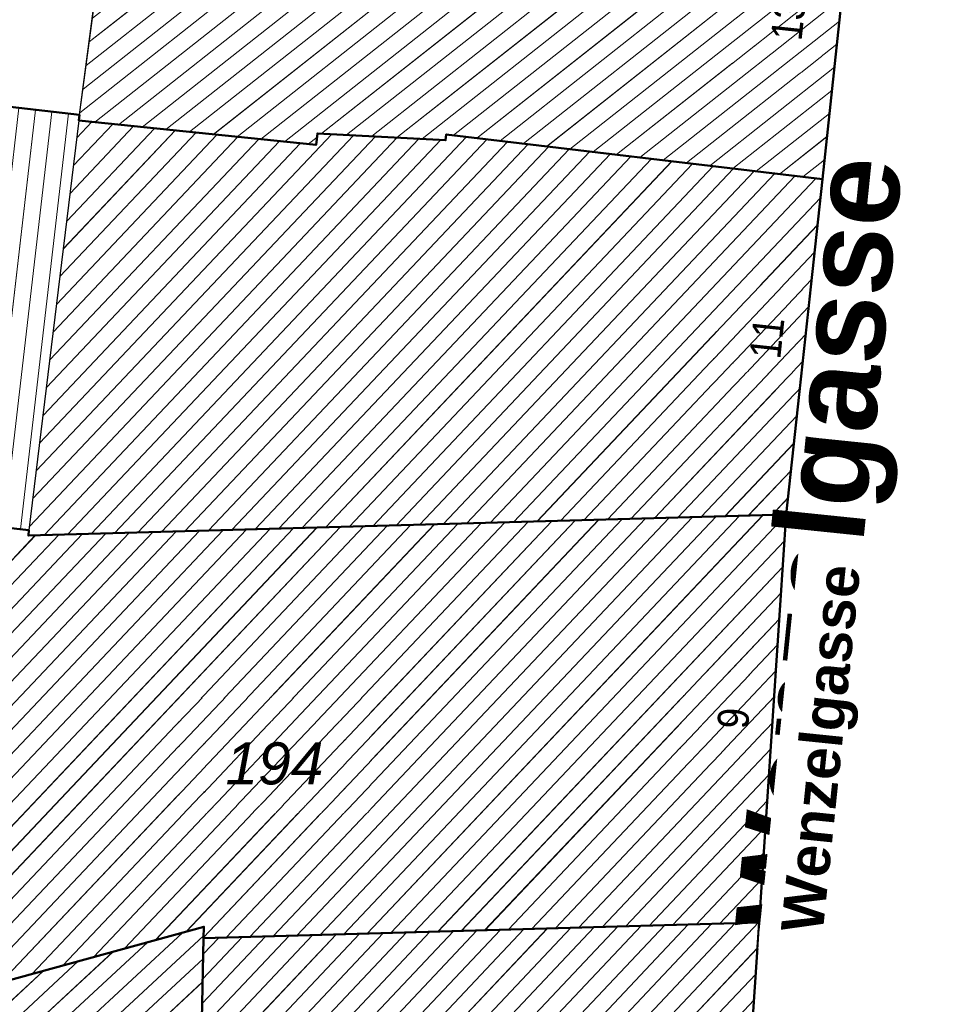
# Model space of a CAD drawing. Header units: millimetres. Extents: x 32365810 to 32368499, y 5620272 to 5622478.
# Tile 229 of 249: x 32366570 to 32366591, y 5620837 to 5620859. Entities that reach past the tile are written whole.
import ezdxf

# ---------------------------------------------------------------- set-up
doc = ezdxf.new("R2010")
doc.units = ezdxf.units.MM
for name, pattern in [('1600.1047', [0]), ('1600.2028', [0]), ('1600.2505', [0]), ('1600.8201', [0.5, 0.25, -0.125, 0, -0.125])]:
    doc.linetypes.add(name, pattern=pattern)
doc.layers.get('0').update_dxf_attribs({"color": 1, "linetype": 'CONTINUOUS'})
doc.layers.add('_K_Flurstücke_Grenzpunkte', color=251, linetype='CONTINUOUS', lineweight=50)
for name, color, linetype in [('_K_Gebäude', 251, 'CONTINUOUS'), ('_K_Lagebezeichnungen', 251, 'CONTINUOUS'), ('Ebene 32', 7, 'CONTINUOUS')]:
    doc.layers.add(name, color=color, linetype=linetype)
for name, color, linetype, transparency in [('Flurstücke_Grenzpunkte', 11, 'CONTINUOUS', 0.75), ('Gebäude', 31, 'CONTINUOUS', 0.75), ('Lagebezeichnungen', 12, 'CONTINUOUS', 0.75)]:
    doc.layers.add(name, color=color, linetype=linetype, transparency=transparency)
doc.styles.add('Flurstücksnummer - K 10 700', font='ariali.ttf')
doc.styles.add('Hausnummern NRW', font='arial.ttf', dxfattribs={"width": 0.85})
doc.styles.add('Name - Bauwerken u. Einrichtungen - F 10', font='arialbd.ttf')

# ---------------------------------------------------------------- blocks, each defined once
blk = doc.blocks.new('O1068')
at = {"layer": 'Flurstücke_Grenzpunkte', "color": 7, "linetype": '1600.2028', "lineweight": 35}
for p, q in [((32366088.892, 5622220.539), (32366088.148, 5622213.613)), ((32366088.148, 5622213.613), (32366087.333, 5622206.04)), ((32366087.333, 5622206.04), (32366086.719, 5622196.83)), ((32366086.719, 5622196.83), (32366086.264, 5622190.003))]:
    blk.add_line(p, q, dxfattribs=at)
blk = doc.blocks.new('O1134')
at = {"layer": 'Flurstücke_Grenzpunkte', "color": 7, "linetype": '1600.2028', "lineweight": 35}
for p, q in [((32366074.18, 5622196.735), (32366068.496, 5622195.175)), ((32366074.171, 5622196.476), (32366074.18, 5622196.735)), ((32366074.113, 5622193.535), (32366074.171, 5622196.476))]:
    blk.add_line(p, q, dxfattribs=at)
blk = doc.blocks.new('O1252')
at = {"layer": 'Flurstücke_Grenzpunkte', "color": 7, "linetype": '1600.2028', "lineweight": 35}
for p, q in [((32366088.892, 5622220.539), (32366088.148, 5622213.613)), ((32366057.198, 5622216.697), (32366071.373, 5622215.064)), ((32366071.373, 5622215.064), (32366071.358, 5622214.934)), ((32366071.358, 5622214.934), (32366076.714, 5622214.386)), ((32366076.714, 5622214.386), (32366076.744, 5622214.645)), ((32366076.744, 5622214.645), (32366079.639, 5622214.493)), ((32366079.639, 5622214.493), (32366079.654, 5622214.623)), ((32366079.654, 5622214.623), (32366088.148, 5622213.613))]:
    blk.add_line(p, q, dxfattribs=at)
blk = doc.blocks.new('O1480')
at = {"layer": 'Flurstücke_Grenzpunkte', "color": 7, "linetype": '1600.2028', "lineweight": 35}
for p, q in [((32366087.333, 5622206.04), (32366070.215, 5622205.568)), ((32366087.333, 5622206.04), (32366086.719, 5622196.83)), ((32366070.229, 5622205.687), (32366069.01, 5622205.822)), ((32366070.215, 5622205.568), (32366070.229, 5622205.687)), ((32366074.18, 5622196.735), (32366068.496, 5622195.175)), ((32366074.171, 5622196.476), (32366086.719, 5622196.83)), ((32366074.171, 5622196.476), (32366074.18, 5622196.735))]:
    blk.add_line(p, q, dxfattribs=at)
at = {"layer": 'Flurstücke_Grenzpunkte', "color": 7, "lineweight": 18, "insert": (32366075.773, 5622199.935), "char_height": 0.95, "attachment_point": 8, "line_spacing_factor": 0.69, "style": 'Flurstücksnummer - K 10 700', "bg_fill": 2}
blk.add_mtext('194', dxfattribs=at)
blk = doc.blocks.new('O1821')
at = {"layer": 'Flurstücke_Grenzpunkte', "color": 7, "linetype": '1600.2028', "lineweight": 35}
for p, q in [((32366074.171, 5622196.476), (32366086.719, 5622196.83)), ((32366086.719, 5622196.83), (32366086.264, 5622190.003)), ((32366074.113, 5622193.535), (32366074.171, 5622196.476)), ((32366074.052, 5622190.415), (32366074.113, 5622193.535)), ((32366074.044, 5622190.014), (32366074.052, 5622190.415)), ((32366074.667, 5622190.014), (32366074.044, 5622190.014)), ((32366076.818, 5622190.012), (32366074.667, 5622190.014)), ((32366077.15, 5622190.011), (32366076.818, 5622190.012)), ((32366086.264, 5622190.003), (32366077.15, 5622190.011))]:
    blk.add_line(p, q, dxfattribs=at)
at = {"layer": 'Flurstücke_Grenzpunkte', "color": 7, "lineweight": 18, "insert": (32366079.367, 5622192.327), "char_height": 0.95, "attachment_point": 8, "line_spacing_factor": 0.69, "style": 'Flurstücksnummer - K 10 700', "bg_fill": 2}
blk.add_mtext('195', dxfattribs=at)
blk = doc.blocks.new('O1830')
at = {"layer": 'Flurstücke_Grenzpunkte', "color": 7, "linetype": '1600.2028', "lineweight": 35}
for p, q in [((32366057.198, 5622216.697), (32366071.373, 5622215.064)), ((32366071.373, 5622215.064), (32366071.358, 5622214.934)), ((32366071.358, 5622214.934), (32366076.714, 5622214.386)), ((32366076.714, 5622214.386), (32366076.744, 5622214.645)), ((32366076.744, 5622214.645), (32366079.639, 5622214.493)), ((32366079.639, 5622214.493), (32366079.654, 5622214.623)), ((32366079.654, 5622214.623), (32366088.148, 5622213.613)), ((32366088.148, 5622213.613), (32366087.333, 5622206.04)), ((32366087.333, 5622206.04), (32366070.215, 5622205.568)), ((32366070.229, 5622205.687), (32366069.01, 5622205.822)), ((32366070.215, 5622205.568), (32366070.229, 5622205.687))]:
    blk.add_line(p, q, dxfattribs=at)
blk = doc.blocks.new('O2555')
at = {"layer": 'Gebäude', "color": 7, "linetype": '1600.2505', "lineweight": 18}
for p, q in [((32366071.358, 5622214.934), (32366070.229, 5622205.687)), ((32366076.714, 5622214.386), (32366071.358, 5622214.934)), ((32366076.744, 5622214.645), (32366076.714, 5622214.386)), ((32366079.639, 5622214.493), (32366076.744, 5622214.645)), ((32366079.654, 5622214.623), (32366079.639, 5622214.493)), ((32366088.148, 5622213.613), (32366079.654, 5622214.623)), ((32366087.333, 5622206.04), (32366088.148, 5622213.613)), ((32366070.215, 5622205.568), (32366087.333, 5622206.04)), ((32366070.229, 5622205.687), (32366070.215, 5622205.568))]:
    blk.add_line(p, q, dxfattribs=at)
at = {"layer": 'Lagebezeichnungen', "color": 7, "lineweight": 18, "insert": (32366087.244, 5622209.993), "char_height": 0.7, "attachment_point": 8, "rotation": 83.913, "line_spacing_factor": 0.69, "style": 'Hausnummern NRW', "bg_fill": 2}
blk.add_mtext('11', dxfattribs=at)
blk = doc.blocks.new('O2616')
at = {"layer": 'Gebäude', "color": 7, "linetype": '1600.2505', "lineweight": 18}
for p, q in [((32366054.664, 5622216.989), (32366053.383, 5622207.565)), ((32366057.198, 5622216.697), (32366054.664, 5622216.989)), ((32366071.373, 5622215.064), (32366057.198, 5622216.697)), ((32366071.358, 5622214.934), (32366070.229, 5622205.687)), ((32366071.358, 5622214.934), (32366071.373, 5622215.064)), ((32366053.383, 5622207.565), (32366054.584, 5622207.43)), ((32366054.584, 5622207.43), (32366064.999, 5622206.27)), ((32366064.999, 5622206.27), (32366069.01, 5622205.822)), ((32366069.01, 5622205.822), (32366070.229, 5622205.687))]:
    blk.add_line(p, q, dxfattribs=at)
at = {"layer": 'Ebene 32', "color": 7, "lineweight": 18, "insert": (32366062.295, 5622211.606), "char_height": 0.7, "attachment_point": 8, "line_spacing_factor": 0.69, "style": 'Hausnummern NRW', "bg_fill": 2}
blk.add_mtext('(1)', dxfattribs=at)
blk = doc.blocks.new('O2730')
at = {"layer": 'Gebäude', "color": 7, "linetype": '1600.8201', "lineweight": 18}
for p, q in [((32366087.333, 5622206.04), (32366070.215, 5622205.568)), ((32366086.719, 5622196.83), (32366087.333, 5622206.04)), ((32366070.229, 5622205.687), (32366069.01, 5622205.822)), ((32366070.215, 5622205.568), (32366070.229, 5622205.687)), ((32366068.496, 5622195.175), (32366074.18, 5622196.735)), ((32366074.171, 5622196.476), (32366086.719, 5622196.83)), ((32366074.18, 5622196.735), (32366074.171, 5622196.476))]:
    blk.add_line(p, q, dxfattribs=at)
at = {"layer": 'Lagebezeichnungen', "color": 7, "lineweight": 18, "insert": (32366086.496, 5622201.419), "char_height": 0.7, "attachment_point": 8, "rotation": 86.2127, "line_spacing_factor": 0.69, "style": 'Hausnummern NRW', "bg_fill": 2}
blk.add_mtext('9', dxfattribs=at)
blk = doc.blocks.new('O2939')
at = {"layer": 'Gebäude', "color": 7, "linetype": '1600.2505', "lineweight": 18}
for p, q in [((32366086.719, 5622196.83), (32366074.171, 5622196.476)), ((32366086.264, 5622190.003), (32366086.719, 5622196.83)), ((32366074.171, 5622196.476), (32366074.113, 5622193.535)), ((32366074.533, 5622193.543), (32366074.546, 5622193.943)), ((32366074.546, 5622193.943), (32366077.121, 5622193.99)), ((32366077.121, 5622193.99), (32366077.15, 5622190.011)), ((32366074.113, 5622193.535), (32366074.533, 5622193.543)), ((32366086.264, 5622190.003), (32366077.15, 5622190.011))]:
    blk.add_line(p, q, dxfattribs=at)
at = {"layer": 'Lagebezeichnungen', "color": 7, "lineweight": 18, "insert": (32366085.98, 5622193.635), "char_height": 0.7, "attachment_point": 8, "rotation": 86.2127, "line_spacing_factor": 0.69, "style": 'Hausnummern NRW', "bg_fill": 2}
blk.add_mtext('7', dxfattribs=at)
blk = doc.blocks.new('O3124')
at = {"layer": 'Gebäude', "color": 7, "linetype": '1600.2505', "lineweight": 18}
for p, q in [((32366074.18, 5622196.735), (32366068.496, 5622195.175)), ((32366074.171, 5622196.476), (32366074.18, 5622196.735)), ((32366074.171, 5622196.476), (32366074.113, 5622193.535))]:
    blk.add_line(p, q, dxfattribs=at)
blk = doc.blocks.new('O3166')
at = {"layer": 'Gebäude', "color": 7, "linetype": '1600.2505', "lineweight": 18}
for p, q in [((32366072.351, 5622222.489), (32366071.373, 5622215.064)), ((32366088.892, 5622220.539), (32366072.351, 5622222.489)), ((32366088.148, 5622213.613), (32366088.892, 5622220.539)), ((32366071.358, 5622214.934), (32366071.373, 5622215.064)), ((32366076.714, 5622214.386), (32366071.358, 5622214.934)), ((32366076.744, 5622214.645), (32366076.714, 5622214.386)), ((32366079.639, 5622214.493), (32366076.744, 5622214.645)), ((32366079.654, 5622214.623), (32366079.639, 5622214.493)), ((32366088.148, 5622213.613), (32366079.654, 5622214.623))]:
    blk.add_line(p, q, dxfattribs=at)
at = {"layer": 'Lagebezeichnungen', "color": 7, "lineweight": 18, "insert": (32366087.735, 5622217.178), "char_height": 0.7, "attachment_point": 8, "rotation": 83.856, "line_spacing_factor": 0.69, "style": 'Hausnummern NRW', "bg_fill": 2}
blk.add_mtext('13', dxfattribs=at)
blk = doc.blocks.new('*X1199')
at = {"color": 253, "linetype": '1600.1047', "lineweight": 18, "true_color": 0xb2b2b2}
for p, q in [((32366071.310443, 5622214.54449), (32366071.650707, 5622214.904052)), ((32366071.004529, 5622212.038922), (32366073.533579, 5622214.711405)), ((32366071.081008, 5622212.665314), (32366073.062861, 5622214.759567)), ((32366071.157486, 5622213.291706), (32366072.592143, 5622214.807728)), ((32366071.233965, 5622213.918098), (32366072.121425, 5622214.85589)), ((32366070.239745, 5622205.775003), (32366078.544238, 5622214.55048)), ((32366070.316223, 5622206.401395), (32366078.052382, 5622214.576304)), ((32366070.392702, 5622207.027787), (32366077.560526, 5622214.602129)), ((32366070.46918, 5622207.654179), (32366077.06867, 5622214.627953)), ((32366070.569394, 5622205.577772), (32366079.036095, 5622214.524655)), ((32366070.622137, 5622208.906963), (32366075.88717, 5622214.470597)), ((32366070.698615, 5622209.533354), (32366075.416451, 5622214.518759)), ((32366070.775094, 5622210.159746), (32366074.945733, 5622214.56692)), ((32366070.851572, 5622210.786138), (32366074.475015, 5622214.615082)), ((32366070.928051, 5622211.41253), (32366074.004297, 5622214.663244)), ((32366071.099521, 5622205.592389), (32366079.527951, 5622214.498831)), ((32366071.629649, 5622205.607007), (32366080.110395, 5622214.568731)), ((32366072.159776, 5622205.621624), (32366080.574469, 5622214.513549)), ((32366072.689904, 5622205.636241), (32366081.038544, 5622214.458367)), ((32366070.545659, 5622208.280571), (32366076.357888, 5622214.422436)), ((32366073.220032, 5622205.650859), (32366081.502618, 5622214.403185)), ((32366073.750159, 5622205.665476), (32366081.966693, 5622214.348004)), ((32366074.280287, 5622205.680093), (32366082.430767, 5622214.292822)), ((32366074.810415, 5622205.694711), (32366082.894842, 5622214.23764)), ((32366075.340542, 5622205.709328), (32366083.358916, 5622214.182458)), ((32366075.87067, 5622205.723946), (32366083.822991, 5622214.127276)), ((32366076.400797, 5622205.738563), (32366084.287065, 5622214.072094)), ((32366076.930925, 5622205.75318), (32366084.75114, 5622214.016912)), ((32366077.461053, 5622205.767798), (32366085.215214, 5622213.96173)), ((32366077.99118, 5622205.782415), (32366085.679289, 5622213.906548)), ((32366078.521308, 5622205.797032), (32366086.143363, 5622213.851366)), ((32366079.051436, 5622205.81165), (32366086.607437, 5622213.796184)), ((32366079.581563, 5622205.826267), (32366087.071512, 5622213.741002)), ((32366080.111691, 5622205.840885), (32366087.535586, 5622213.685821)), ((32366080.641818, 5622205.855502), (32366087.999661, 5622213.630639)), ((32366081.171946, 5622205.870119), (32366088.102928, 5622213.194186)), ((32366081.702074, 5622205.884737), (32366088.036679, 5622212.578604)), ((32366082.232201, 5622205.899354), (32366087.970431, 5622211.963023)), ((32366082.762329, 5622205.913971), (32366087.904182, 5622211.347441)), ((32366083.292457, 5622205.928589), (32366087.837934, 5622210.731859)), ((32366083.822584, 5622205.943206), (32366087.771686, 5622210.116278)), ((32366084.352712, 5622205.957824), (32366087.705437, 5622209.500696)), ((32366084.882839, 5622205.972441), (32366087.639189, 5622208.885114)), ((32366085.412967, 5622205.987058), (32366087.57294, 5622208.269533)), ((32366085.943095, 5622206.001676), (32366087.506692, 5622207.653951)), ((32366086.473222, 5622206.016293), (32366087.440444, 5622207.03837)), ((32366087.00335, 5622206.03091), (32366087.374195, 5622206.422788))]:
    blk.add_line(p, q, dxfattribs=at)
blk = doc.blocks.new('*X1217')
at = {"color": 253, "linetype": '1600.1047', "lineweight": 18, "true_color": 0xb2b2b2}
for p, q in [((32366053.638195, 5622207.536314), (32366054.726308, 5622216.98182)), ((32366054.010849, 5622207.494426), (32366055.098843, 5622216.938892)), ((32366054.383504, 5622207.452537), (32366055.471378, 5622216.895964)), ((32366054.756178, 5622207.410823), (32366055.843913, 5622216.853035)), ((32366055.128877, 5622207.369313), (32366056.216448, 5622216.810107)), ((32366055.501575, 5622207.327802), (32366056.588982, 5622216.767179)), ((32366055.874273, 5622207.286292), (32366056.961517, 5622216.724251)), ((32366056.246971, 5622207.244782), (32366057.334052, 5622216.681326)), ((32366056.619669, 5622207.203272), (32366057.706588, 5622216.638409)), ((32366056.992367, 5622207.161761), (32366058.079124, 5622216.595492)), ((32366057.365065, 5622207.120251), (32366058.451661, 5622216.552575)), ((32366057.737763, 5622207.078741), (32366058.824197, 5622216.509658)), ((32366058.110462, 5622207.03723), (32366059.196733, 5622216.46674)), ((32366058.48316, 5622206.99572), (32366059.569269, 5622216.423823)), ((32366058.855858, 5622206.95421), (32366059.941805, 5622216.380906)), ((32366059.228556, 5622206.912699), (32366060.314341, 5622216.337989)), ((32366059.601254, 5622206.871189), (32366060.686877, 5622216.295071)), ((32366059.973952, 5622206.829679), (32366061.059413, 5622216.252154)), ((32366060.34665, 5622206.788169), (32366061.431949, 5622216.209237)), ((32366060.719348, 5622206.746658), (32366061.804485, 5622216.16632)), ((32366061.092047, 5622206.705148), (32366062.177021, 5622216.123403)), ((32366061.464745, 5622206.663638), (32366062.549557, 5622216.080485)), ((32366061.837443, 5622206.622127), (32366062.922093, 5622216.037568)), ((32366062.210141, 5622206.580617), (32366063.294629, 5622215.994651)), ((32366062.582839, 5622206.539107), (32366063.667165, 5622215.951734)), ((32366062.955537, 5622206.497596), (32366064.039701, 5622215.908817)), ((32366063.328235, 5622206.456086), (32366064.412237, 5622215.865899)), ((32366063.700934, 5622206.414576), (32366064.784773, 5622215.822982)), ((32366064.073632, 5622206.373065), (32366065.15731, 5622215.780065)), ((32366064.44633, 5622206.331555), (32366065.529846, 5622215.737148)), ((32366064.819028, 5622206.290045), (32366065.902382, 5622215.694231)), ((32366065.191719, 5622206.248475), (32366066.274918, 5622215.651313)), ((32366065.564404, 5622206.206848), (32366066.647454, 5622215.608396)), ((32366065.937089, 5622206.165222), (32366067.01999, 5622215.565479)), ((32366066.309773, 5622206.123596), (32366067.392526, 5622215.522562)), ((32366066.682458, 5622206.08197), (32366067.765062, 5622215.479645)), ((32366067.055143, 5622206.040343), (32366068.137598, 5622215.436727)), ((32366067.427828, 5622205.998717), (32366068.510134, 5622215.39381)), ((32366067.800513, 5622205.957091), (32366068.88267, 5622215.350893)), ((32366068.173197, 5622205.915465), (32366069.255206, 5622215.307976)), ((32366068.545882, 5622205.873839), (32366069.627742, 5622215.265059)), ((32366068.918567, 5622205.832212), (32366070.000278, 5622215.222141)), ((32366069.291282, 5622205.790849), (32366070.372814, 5622215.179224)), ((32366069.664007, 5622205.749571), (32366070.74535, 5622215.136307)), ((32366070.036732, 5622205.708293), (32366071.117886, 5622215.09339))]:
    blk.add_line(p, q, dxfattribs=at)
blk = doc.blocks.new('*X1253')
at = {"color": 253, "linetype": '1600.1047', "lineweight": 18, "true_color": 0xb2b2b2}
for p, q in [((32366077.337395, 5622196.565329), (32366086.275976, 5622206.010854)), ((32366077.867852, 5622196.580294), (32366086.806104, 5622206.025472)), ((32366078.398309, 5622196.595259), (32366087.332762, 5622206.036423)), ((32366068.470007, 5622195.378674), (32366078.324062, 5622205.791594)), ((32366068.897957, 5622195.285319), (32366078.854189, 5622205.806211)), ((32366069.595393, 5622195.476733), (32366079.384317, 5622205.820828)), ((32366070.292829, 5622195.668148), (32366079.914444, 5622205.835446)), ((32366070.990265, 5622195.859563), (32366080.444572, 5622205.850063)), ((32366071.687701, 5622196.050977), (32366080.9747, 5622205.864681)), ((32366072.385137, 5622196.242392), (32366081.504827, 5622205.879298)), ((32366073.082573, 5622196.433806), (32366082.034955, 5622205.893915)), ((32366073.780009, 5622196.625221), (32366082.565083, 5622205.908533)), ((32366074.171606, 5622196.493451), (32366083.09521, 5622205.92315)), ((32366074.685112, 5622196.490504), (32366083.625338, 5622205.937767)), ((32366075.215569, 5622196.505469), (32366084.155465, 5622205.952385)), ((32366075.746025, 5622196.520434), (32366084.685593, 5622205.967002)), ((32366076.276482, 5622196.535399), (32366085.215721, 5622205.98162)), ((32366076.806939, 5622196.550364), (32366085.745848, 5622205.996237)), ((32366064.223871, 5622197.984211), (32366071.432402, 5622205.601568)), ((32366064.280508, 5622198.589636), (32366070.902275, 5622205.58695)), ((32366064.337145, 5622199.195061), (32366070.372147, 5622205.572333)), ((32366064.623502, 5622197.86093), (32366071.96253, 5622205.616185)), ((32366065.131516, 5622197.85218), (32366072.492658, 5622205.630803)), ((32366065.63953, 5622197.84343), (32366073.022785, 5622205.64542)), ((32366066.147545, 5622197.83468), (32366073.552913, 5622205.660037)), ((32366066.655559, 5622197.82593), (32366074.083041, 5622205.674655)), ((32366067.163574, 5622197.81718), (32366074.613168, 5622205.689272)), ((32366067.671588, 5622197.80843), (32366075.143296, 5622205.703889)), ((32366068.163247, 5622197.782396), (32366075.673423, 5622205.718507)), ((32366068.224599, 5622197.301652), (32366076.203551, 5622205.733124)), ((32366068.285951, 5622196.820907), (32366076.733679, 5622205.747742)), ((32366068.347303, 5622196.340163), (32366077.263806, 5622205.762359)), ((32366068.408655, 5622195.859419), (32366077.793934, 5622205.776976)), ((32366078.928765, 5622196.610224), (32366087.293633, 5622205.449499)), ((32366079.459222, 5622196.62519), (32366087.254505, 5622204.862576)), ((32366079.989679, 5622196.640155), (32366087.215377, 5622204.275652)), ((32366080.520135, 5622196.65512), (32366087.176249, 5622203.688729)), ((32366081.050592, 5622196.670085), (32366087.13712, 5622203.101806)), ((32366081.581049, 5622196.68505), (32366087.097992, 5622202.514882)), ((32366082.111505, 5622196.700015), (32366087.058864, 5622201.927959)), ((32366082.641962, 5622196.71498), (32366087.019736, 5622201.341036)), ((32366083.172419, 5622196.729945), (32366086.980607, 5622200.754112)), ((32366083.702875, 5622196.74491), (32366086.941479, 5622200.167189)), ((32366084.233332, 5622196.759875), (32366086.902351, 5622199.580265)), ((32366084.763789, 5622196.77484), (32366086.863223, 5622198.993342)), ((32366085.294245, 5622196.789805), (32366086.824095, 5622198.406419)), ((32366085.824702, 5622196.80477), (32366086.784966, 5622197.819495)), ((32366086.355159, 5622196.819735), (32366086.745838, 5622197.232572))]:
    blk.add_line(p, q, dxfattribs=at)
blk = doc.blocks.new('*X1312')
at = {"color": 253, "linetype": '1600.1047', "lineweight": 18, "true_color": 0xb2b2b2}
for p, q in [((32366077.13433, 5622192.161081), (32366081.405344, 5622196.680093)), ((32366077.138278, 5622191.619315), (32366081.935462, 5622196.695048)), ((32366077.142227, 5622191.077548), (32366082.46558, 5622196.710004)), ((32366077.146175, 5622190.535782), (32366082.995699, 5622196.724959)), ((32366077.166162, 5622190.010986), (32366083.525817, 5622196.739915)), ((32366077.681718, 5622190.010533), (32366084.055935, 5622196.75487)), ((32366078.197274, 5622190.010081), (32366084.586053, 5622196.769826)), ((32366078.71283, 5622190.009628), (32366085.116171, 5622196.784781)), ((32366079.228385, 5622190.009176), (32366085.64629, 5622196.799737)), ((32366079.743941, 5622190.008723), (32366086.176408, 5622196.814693)), ((32366080.259497, 5622190.008271), (32366086.706526, 5622196.829648)), ((32366074.119905, 5622193.88512), (32366076.63428, 5622196.545493)), ((32366074.130901, 5622194.442699), (32366076.104162, 5622196.530538)), ((32366074.141897, 5622195.000277), (32366075.574044, 5622196.515582)), ((32366074.152893, 5622195.557856), (32366075.043926, 5622196.500627)), ((32366074.163889, 5622196.115435), (32366074.513807, 5622196.485671)), ((32366074.69313, 5622193.945685), (32366077.164398, 5622196.560449)), ((32366075.218171, 5622193.955269), (32366077.694517, 5622196.575404)), ((32366075.743211, 5622193.964852), (32366078.224635, 5622196.59036)), ((32366076.268252, 5622193.974435), (32366078.754753, 5622196.605315)), ((32366076.793293, 5622193.984019), (32366079.284871, 5622196.620271)), ((32366077.122484, 5622193.78638), (32366079.814989, 5622196.635226)), ((32366077.126433, 5622193.244614), (32366080.345108, 5622196.650182)), ((32366077.130381, 5622192.702847), (32366080.875226, 5622196.665137)), ((32366080.775052, 5622190.007818), (32366086.680775, 5622196.256458)), ((32366081.290608, 5622190.007365), (32366086.641629, 5622195.669095)), ((32366081.806164, 5622190.006913), (32366086.602483, 5622195.081731)), ((32366082.32172, 5622190.00646), (32366086.563337, 5622194.494368)), ((32366074.308502, 5622193.538724), (32366074.540851, 5622193.784564)), ((32366082.837275, 5622190.006008), (32366086.524191, 5622193.907005)), ((32366083.352831, 5622190.005555), (32366086.485045, 5622193.319642)), ((32366083.868387, 5622190.005103), (32366086.445899, 5622192.732279)), ((32366084.383942, 5622190.00465), (32366086.406753, 5622192.144915)), ((32366084.899498, 5622190.004198), (32366086.367606, 5622191.557552)), ((32366085.415054, 5622190.003745), (32366086.32846, 5622190.970189)), ((32366085.93061, 5622190.003293), (32366086.289314, 5622190.382826))]:
    blk.add_line(p, q, dxfattribs=at)
blk = doc.blocks.new('*X1367')
at = {"color": 253, "linetype": '1600.1047', "lineweight": 18, "true_color": 0xb2b2b2}
for p, q in [((32366073.695614, 5622196.602058), (32366051.591341, 5622176.142478)), ((32366074.172978, 5622196.532922), (32366051.602684, 5622175.641996)), ((32366072.910865, 5622196.38668), (32366051.579998, 5622176.64296)), ((32366072.126115, 5622196.171302), (32366051.568654, 5622177.143442)), ((32366074.161842, 5622196.011633), (32366051.614027, 5622175.141514)), ((32366071.341365, 5622195.955924), (32366051.557311, 5622177.643925)), ((32366070.556616, 5622195.740546), (32366051.544377, 5622178.142934)), ((32366074.151578, 5622195.491151), (32366051.62537, 5622174.641032))]:
    blk.add_line(p, q, dxfattribs=at)
blk = doc.blocks.new('*X1380')
at = {"color": 253, "linetype": '1600.1047', "lineweight": 18, "true_color": 0xb2b2b2}
for p, q in [((32366072.081502, 5622220.442967), (32366074.37241, 5622222.250698)), ((32366072.15172, 5622220.976064), (32366073.845728, 5622222.312788)), ((32366072.221938, 5622221.509162), (32366073.319046, 5622222.374878)), ((32366072.292157, 5622222.042259), (32366072.792364, 5622222.436968)), ((32366071.870848, 5622218.843674), (32366075.952456, 5622222.064428)), ((32366071.941066, 5622219.376772), (32366075.425774, 5622222.126518)), ((32366072.011284, 5622219.909869), (32366074.899092, 5622222.188608)), ((32366071.589976, 5622216.711285), (32366078.059183, 5622221.816069)), ((32366071.660194, 5622217.244382), (32366077.532501, 5622221.878159)), ((32366071.730412, 5622217.777479), (32366077.005819, 5622221.940249)), ((32366071.80063, 5622218.310577), (32366076.479137, 5622222.002338)), ((32366071.379321, 5622215.111992), (32366079.639229, 5622221.629799)), ((32366071.449539, 5622215.64509), (32366079.112547, 5622221.691889)), ((32366071.519758, 5622216.178187), (32366078.585865, 5622221.753979)), ((32366071.713082, 5622214.89767), (32366080.165911, 5622221.567709)), ((32366072.248965, 5622214.842841), (32366080.692593, 5622221.505619)), ((32366072.784849, 5622214.788012), (32366081.219274, 5622221.443529)), ((32366073.320732, 5622214.733183), (32366081.745956, 5622221.381439)), ((32366073.856616, 5622214.678354), (32366082.272638, 5622221.319349)), ((32366074.392499, 5622214.623525), (32366082.79932, 5622221.257259)), ((32366074.928383, 5622214.568696), (32366083.326002, 5622221.195169)), ((32366075.464266, 5622214.513867), (32366083.852684, 5622221.133079)), ((32366076.00015, 5622214.459038), (32366084.379366, 5622221.070989)), ((32366076.835121, 5622214.640216), (32366084.906048, 5622221.008899)), ((32366077.402722, 5622214.610414), (32366085.432729, 5622220.946809)), ((32366077.970322, 5622214.580613), (32366085.959411, 5622220.88472)), ((32366078.537923, 5622214.550811), (32366086.486093, 5622220.82263)), ((32366079.105523, 5622214.52101), (32366087.012775, 5622220.76054)), ((32366079.815765, 5622214.603765), (32366087.539457, 5622220.69845)), ((32366080.341856, 5622214.541209), (32366088.066139, 5622220.63636)), ((32366080.867947, 5622214.478653), (32366088.592821, 5622220.57427)), ((32366081.394038, 5622214.416096), (32366088.867782, 5622220.31355)), ((32366081.920129, 5622214.35354), (32366088.811715, 5622219.791619)), ((32366082.44622, 5622214.290984), (32366088.755649, 5622219.269688)), ((32366082.972311, 5622214.228428), (32366088.699582, 5622218.747758)), ((32366083.498402, 5622214.165872), (32366088.643516, 5622218.225827)), ((32366084.024493, 5622214.103316), (32366088.587449, 5622217.703897)), ((32366084.550584, 5622214.04076), (32366088.531383, 5622217.181966)), ((32366085.076675, 5622213.978203), (32366088.475317, 5622216.660036)), ((32366085.602767, 5622213.915647), (32366088.41925, 5622216.138105)), ((32366086.128858, 5622213.853091), (32366088.363184, 5622215.616174)), ((32366086.654949, 5622213.790535), (32366088.307117, 5622215.094244)), ((32366076.536033, 5622214.404209), (32366076.734224, 5622214.560598)), ((32366087.18104, 5622213.727979), (32366088.251051, 5622214.572313)), ((32366087.707131, 5622213.665423), (32366088.194984, 5622214.050383))]:
    blk.add_line(p, q, dxfattribs=at)

msp = doc.modelspace()

# ---------------------------------------------------------------- linework, layer by layer
at = {"layer": '_K_Flurstücke_Grenzpunkte', "linetype": '1600.2028'}
for points in [[(32366571.198, 5620857.318), (32366571.183, 5620857.188), (32366576.539, 5620856.64), (32366576.569, 5620856.899), (32366579.464, 5620856.747), (32366579.479, 5620856.877), (32366587.973, 5620855.867), (32366588.717, 5620862.793), (32366572.176, 5620864.743), (32366570.976, 5620864.885), (32366557.975, 5620866.418), (32366548.166, 5620867.574), (32366548.322, 5620859.955), (32366554.489, 5620859.243), (32366557.023, 5620858.951)], [(32366570.054, 5620847.941), (32366568.835, 5620848.076), (32366564.824, 5620848.524), (32366554.409, 5620849.684), (32366553.208, 5620849.819), (32366548.775, 5620850.313), (32366548.64, 5620857.116), (32366548.38, 5620857.111), (32366548.322, 5620859.955), (32366554.489, 5620859.243), (32366557.023, 5620858.951), (32366571.198, 5620857.318), (32366571.183, 5620857.188), (32366576.539, 5620856.64), (32366576.569, 5620856.899), (32366579.464, 5620856.747), (32366579.479, 5620856.877), (32366587.973, 5620855.867), (32366587.158, 5620848.294), (32366570.04, 5620847.822)], [(32366573.877, 5620832.669), (32366573.938, 5620835.789), (32366573.996, 5620838.73), (32366586.544, 5620839.084), (32366586.089, 5620832.257), (32366576.975, 5620832.265), (32366576.643, 5620832.266), (32366574.492, 5620832.268), (32366573.869, 5620832.268)]]:
    msp.add_lwpolyline(points, close=True, dxfattribs=at)
msp.add_lwpolyline([(32366572.679, 5620796.785), (32366573.443, 5620816.556), (32366573.587, 5620820.296), (32366573.59, 5620820.426), (32366573.592, 5620820.496), (32366573.694, 5620824.311), (32366573.764, 5620826.858), (32366573.869, 5620832.268), (32366573.877, 5620832.669), (32366573.938, 5620835.789), (32366573.996, 5620838.73), (32366574.005, 5620838.989), (32366568.321, 5620837.429)], dxfattribs=at)
at = {"layer": '_K_Gebäude', "linetype": '1600.1047', "lineweight": 18}
for p, q in [((32366571.275, 5620857.899), (32366578.938, 5620863.946)), ((32366571.345, 5620858.432), (32366578.411, 5620864.008)), ((32366571.415, 5620858.965), (32366577.885, 5620864.07)), ((32366571.205, 5620857.366), (32366579.465, 5620863.883)), ((32366571.539, 5620857.151), (32366579.991, 5620863.821)), ((32366572.074, 5620857.097), (32366580.518, 5620863.759)), ((32366572.61, 5620857.042), (32366581.045, 5620863.697)), ((32366573.146, 5620856.987), (32366581.571, 5620863.635)), ((32366573.682, 5620856.932), (32366582.098, 5620863.573)), ((32366574.218, 5620856.877), (32366582.625, 5620863.511)), ((32366574.754, 5620856.822), (32366583.151, 5620863.449)), ((32366575.29, 5620856.768), (32366583.678, 5620863.387)), ((32366575.826, 5620856.713), (32366584.205, 5620863.325)), ((32366576.661, 5620856.894), (32366584.731, 5620863.263)), ((32366577.228, 5620856.864), (32366585.258, 5620863.2)), ((32366577.796, 5620856.834), (32366585.785, 5620863.138)), ((32366578.363, 5620856.804), (32366586.312, 5620863.076)), ((32366578.931, 5620856.775), (32366586.838, 5620863.014)), ((32366579.641, 5620856.857), (32366587.365, 5620862.952)), ((32366580.167, 5620856.795), (32366587.892, 5620862.89)), ((32366580.693, 5620856.732), (32366588.418, 5620862.828)), ((32366581.219, 5620856.67), (32366588.693, 5620862.567)), ((32366581.746, 5620856.607), (32366588.637, 5620862.045)), ((32366582.272, 5620856.545), (32366588.581, 5620861.523)), ((32366582.798, 5620856.482), (32366588.525, 5620861.001)), ((32366583.324, 5620856.42), (32366588.469, 5620860.479)), ((32366583.85, 5620856.357), (32366588.413, 5620859.958)), ((32366584.376, 5620856.294), (32366588.357, 5620859.436)), ((32366584.902, 5620856.232), (32366588.301, 5620858.914)), ((32366585.428, 5620856.169), (32366588.245, 5620858.392)), ((32366585.954, 5620856.107), (32366588.189, 5620857.87)), ((32366569.117, 5620848.045), (32366570.198, 5620857.433)), ((32366569.489, 5620848.003), (32366570.571, 5620857.39)), ((32366569.862, 5620847.962), (32366570.943, 5620857.347)), ((32366586.48, 5620856.044), (32366588.133, 5620857.348)), ((32366570.906, 5620854.919), (32366572.888, 5620857.013)), ((32366570.983, 5620855.545), (32366572.418, 5620857.061)), ((32366571.059, 5620856.172), (32366571.947, 5620857.11)), ((32366571.136, 5620856.798), (32366571.476, 5620857.158)), ((32366570.065, 5620848.029), (32366578.37, 5620856.804)), ((32366570.142, 5620848.655), (32366577.878, 5620856.83)), ((32366570.218, 5620849.281), (32366577.386, 5620856.856)), ((32366570.295, 5620849.908), (32366576.894, 5620856.882)), ((32366570.601, 5620852.413), (32366574.771, 5620856.821)), ((32366570.677, 5620853.04), (32366574.3, 5620856.869)), ((32366570.753, 5620853.666), (32366573.83, 5620856.917)), ((32366570.83, 5620854.293), (32366573.359, 5620856.965)), ((32366571.455, 5620847.861), (32366579.936, 5620856.822)), ((32366576.361, 5620856.658), (32366576.56, 5620856.814)), ((32366587.006, 5620855.982), (32366588.076, 5620856.826)), ((32366570.371, 5620850.534), (32366576.183, 5620856.676)), ((32366570.395, 5620847.831), (32366578.862, 5620856.778)), ((32366570.448, 5620851.161), (32366575.713, 5620856.724)), ((32366570.524, 5620851.787), (32366575.242, 5620856.772)), ((32366570.925, 5620847.846), (32366579.353, 5620856.752)), ((32366571.985, 5620847.875), (32366580.4, 5620856.767)), ((32366572.515, 5620847.89), (32366580.864, 5620856.712)), ((32366573.045, 5620847.905), (32366581.328, 5620856.657)), ((32366573.576, 5620847.919), (32366581.792, 5620856.602)), ((32366574.106, 5620847.934), (32366582.256, 5620856.546)), ((32366574.636, 5620847.948), (32366582.72, 5620856.491)), ((32366575.166, 5620847.963), (32366583.184, 5620856.436)), ((32366575.696, 5620847.978), (32366583.648, 5620856.381)), ((32366576.226, 5620847.992), (32366584.112, 5620856.326)), ((32366576.756, 5620848.007), (32366584.577, 5620856.271)), ((32366577.286, 5620848.021), (32366585.041, 5620856.215)), ((32366577.817, 5620848.036), (32366585.505, 5620856.16)), ((32366587.533, 5620855.919), (32366588.02, 5620856.304)), ((32366578.347, 5620848.051), (32366585.969, 5620856.105)), ((32366578.877, 5620848.065), (32366586.433, 5620856.05)), ((32366579.407, 5620848.08), (32366586.897, 5620855.995)), ((32366579.937, 5620848.095), (32366587.361, 5620855.939)), ((32366580.467, 5620848.109), (32366587.825, 5620855.884)), ((32366580.997, 5620848.124), (32366587.928, 5620855.448)), ((32366581.528, 5620848.138), (32366587.862, 5620854.832)), ((32366582.058, 5620848.153), (32366587.796, 5620854.217)), ((32366582.588, 5620848.168), (32366587.73, 5620853.601)), ((32366583.118, 5620848.182), (32366587.663, 5620852.986)), ((32366583.648, 5620848.197), (32366587.597, 5620852.37)), ((32366584.178, 5620848.211), (32366587.531, 5620851.754)), ((32366584.708, 5620848.226), (32366587.465, 5620851.139)), ((32366585.238, 5620848.241), (32366587.398, 5620850.523)), ((32366585.769, 5620848.255), (32366587.332, 5620849.908)), ((32366586.299, 5620848.27), (32366587.266, 5620849.292)), ((32366586.829, 5620848.285), (32366587.2, 5620848.676)), ((32366571.513, 5620838.305), (32366580.8, 5620848.118)), ((32366572.211, 5620838.496), (32366581.33, 5620848.133)), ((32366572.908, 5620838.687), (32366581.86, 5620848.148)), ((32366573.605, 5620838.879), (32366582.391, 5620848.162)), ((32366573.997, 5620838.747), (32366582.921, 5620848.177)), ((32366574.511, 5620838.744), (32366583.451, 5620848.191)), ((32366575.041, 5620838.759), (32366583.981, 5620848.206)), ((32366575.571, 5620838.774), (32366584.511, 5620848.221)), ((32366576.102, 5620838.789), (32366585.041, 5620848.235)), ((32366576.632, 5620838.804), (32366585.571, 5620848.25)), ((32366577.163, 5620838.819), (32366586.101, 5620848.265)), ((32366577.693, 5620838.834), (32366586.632, 5620848.279)), ((32366578.224, 5620838.849), (32366587.158, 5620848.29)), ((32366565.465, 5620840.097), (32366572.848, 5620847.899)), ((32366565.973, 5620840.088), (32366573.378, 5620847.914)), ((32366566.481, 5620840.08), (32366573.908, 5620847.928)), ((32366566.989, 5620840.071), (32366574.439, 5620847.943)), ((32366567.497, 5620840.062), (32366574.969, 5620847.958)), ((32366567.989, 5620840.036), (32366575.499, 5620847.972)), ((32366568.05, 5620839.555), (32366576.029, 5620847.987)), ((32366568.111, 5620839.075), (32366576.559, 5620848.001)), ((32366568.173, 5620838.594), (32366577.089, 5620848.016)), ((32366568.234, 5620838.113), (32366577.619, 5620848.031)), ((32366568.295, 5620837.632), (32366578.149, 5620848.045)), ((32366568.723, 5620837.539), (32366578.68, 5620848.06)), ((32366569.421, 5620837.73), (32366579.21, 5620848.074)), ((32366570.118, 5620837.922), (32366579.74, 5620848.089)), ((32366570.816, 5620838.113), (32366580.27, 5620848.104)), ((32366564.049, 5620840.238), (32366571.258, 5620847.855)), ((32366564.106, 5620840.843), (32366570.728, 5620847.841)), ((32366564.163, 5620841.449), (32366570.198, 5620847.826)), ((32366564.449, 5620840.115), (32366571.788, 5620847.87)), ((32366564.957, 5620840.106), (32366572.318, 5620847.884)), ((32366578.754, 5620838.864), (32366587.119, 5620847.703)), ((32366579.285, 5620838.879), (32366587.08, 5620847.116)), ((32366579.815, 5620838.894), (32366587.041, 5620846.529)), ((32366580.346, 5620838.909), (32366587.002, 5620845.942)), ((32366580.876, 5620838.924), (32366586.963, 5620845.355)), ((32366581.406, 5620838.939), (32366586.923, 5620844.769)), ((32366581.937, 5620838.954), (32366586.884, 5620844.182)), ((32366582.467, 5620838.969), (32366586.845, 5620843.595)), ((32366582.998, 5620838.984), (32366586.806, 5620843.008)), ((32366583.528, 5620838.999), (32366586.767, 5620842.421)), ((32366584.059, 5620839.014), (32366586.728, 5620841.834)), ((32366584.589, 5620839.028), (32366586.689, 5620841.247)), ((32366585.12, 5620839.043), (32366586.65, 5620840.66)), ((32366585.65, 5620839.058), (32366586.61, 5620840.073)), ((32366586.181, 5620839.073), (32366586.571, 5620839.486)), ((32366577.507, 5620832.264), (32366583.881, 5620839.009)), ((32366578.023, 5620832.264), (32366584.411, 5620839.023)), ((32366578.538, 5620832.263), (32366584.942, 5620839.038)), ((32366579.054, 5620832.263), (32366585.472, 5620839.053)), ((32366579.569, 5620832.262), (32366586.002, 5620839.068)), ((32366580.085, 5620832.262), (32366586.532, 5620839.083)), ((32366573.521, 5620838.856), (32366551.417, 5620818.396)), ((32366573.998, 5620838.787), (32366551.428, 5620817.896)), ((32366573.945, 5620836.139), (32366576.46, 5620838.799)), ((32366573.956, 5620836.696), (32366575.93, 5620838.784)), ((32366574.519, 5620836.199), (32366576.99, 5620838.814)), ((32366575.044, 5620836.209), (32366577.52, 5620838.829)), ((32366575.569, 5620836.219), (32366578.05, 5620838.844)), ((32366576.094, 5620836.228), (32366578.58, 5620838.859)), ((32366576.619, 5620836.238), (32366579.11, 5620838.874)), ((32366576.948, 5620836.04), (32366579.64, 5620838.889)), ((32366576.952, 5620835.498), (32366580.171, 5620838.904)), ((32366576.956, 5620834.957), (32366580.701, 5620838.919)), ((32366576.96, 5620834.415), (32366581.231, 5620838.934)), ((32366576.964, 5620833.873), (32366581.761, 5620838.949)), ((32366576.968, 5620833.331), (32366582.291, 5620838.964)), ((32366576.972, 5620832.789), (32366582.821, 5620838.979)), ((32366576.992, 5620832.265), (32366583.351, 5620838.994)), ((32366572.736, 5620838.64), (32366551.405, 5620818.897)), ((32366573.967, 5620837.254), (32366575.399, 5620838.769)), ((32366573.978, 5620837.812), (32366574.869, 5620838.754)), ((32366573.989, 5620838.369), (32366574.339, 5620838.739)), ((32366571.952, 5620838.425), (32366551.394, 5620819.397)), ((32366580.6, 5620832.261), (32366586.506, 5620838.51)), ((32366571.167, 5620838.21), (32366551.383, 5620819.898)), ((32366573.987, 5620838.265), (32366551.439, 5620817.395)), ((32366570.382, 5620837.994), (32366551.37, 5620820.397)), ((32366581.116, 5620832.261), (32366586.467, 5620837.923)), ((32366573.977, 5620837.745), (32366551.451, 5620816.895)), ((32366581.632, 5620832.261), (32366586.428, 5620837.335))]:
    msp.add_line(p, q, dxfattribs=at)
at = {"layer": '_K_Gebäude', "linetype": '1600.2505', "lineweight": 18}
msp.add_lwpolyline([(32366568.835, 5620848.076), (32366570.054, 5620847.941), (32366571.183, 5620857.188), (32366571.198, 5620857.318), (32366557.023, 5620858.951), (32366554.489, 5620859.243), (32366553.208, 5620849.819), (32366554.409, 5620849.684), (32366564.824, 5620848.524)], close=True, dxfattribs=at)
at = {"layer": '_K_Gebäude', "linetype": '1600.2505', "lineweight": -2}
msp.add_lwpolyline([(32366574.358, 5620835.797), (32366574.371, 5620836.197), (32366576.946, 5620836.244), (32366576.975, 5620832.265), (32366586.089, 5620832.257), (32366586.544, 5620839.084), (32366573.996, 5620838.73), (32366573.938, 5620835.789)], close=True, dxfattribs=at)
msp.add_lwpolyline([(32366572.679, 5620796.785), (32366573.443, 5620816.556), (32366573.587, 5620820.296), (32366573.59, 5620820.426), (32366573.592, 5620820.496), (32366573.694, 5620824.311), (32366573.764, 5620826.858), (32366573.869, 5620832.268), (32366573.877, 5620832.669), (32366573.938, 5620835.789), (32366573.996, 5620838.73), (32366574.005, 5620838.989), (32366568.321, 5620837.429)], dxfattribs=at)

# ---------------------------------------------------------------- next in the draw order: texts
at = {"layer": '_K_Lagebezeichnungen', "lineweight": 18, "char_height": 1, "attachment_point": 8, "line_spacing_factor": 0.69, "style": 'Hausnummern NRW', "bg_fill": 2}
for s, insert, rotation in [('13', (32366587.56, 5620859.432), 83.856), ('11', (32366587.069, 5620852.247), 83.913), ('9', (32366586.321, 5620843.673), 86.2126)]:
    msp.add_mtext(s, dxfattribs=dict(at, insert=insert, rotation=rotation))

# ---------------------------------------------------------------- next in the draw order: linework, layer by layer
at = {"layer": '_K_Flurstücke_Grenzpunkte', "linetype": '1600.2028'}
msp.add_lwpolyline([(32366591.651, 5620882.219), (32366589.487, 5620869.948), (32366588.717, 5620862.793), (32366587.973, 5620855.867), (32366587.158, 5620848.294), (32366586.544, 5620839.084), (32366586.089, 5620832.257), (32366585.731, 5620826.885), (32366585.312, 5620820.606), (32366583.14, 5620803.71)], dxfattribs=at)
msp.add_lwpolyline([(32366567.986, 5620840.054), (32366564.038, 5620840.122), (32366564.824, 5620848.524), (32366568.835, 5620848.076), (32366570.054, 5620847.941), (32366570.04, 5620847.822), (32366587.158, 5620848.294), (32366586.544, 5620839.084), (32366573.996, 5620838.73), (32366574.005, 5620838.989), (32366568.321, 5620837.429)], close=True, dxfattribs=at)
at = {"layer": '_K_Gebäude', "linetype": '1600.2505', "lineweight": -2}
for points in [[(32366576.569, 5620856.899), (32366576.539, 5620856.64), (32366571.183, 5620857.188), (32366571.198, 5620857.318), (32366572.176, 5620864.743), (32366588.717, 5620862.793), (32366587.973, 5620855.867), (32366579.479, 5620856.877), (32366579.464, 5620856.747)], [(32366570.04, 5620847.822), (32366587.158, 5620848.294), (32366587.973, 5620855.867), (32366579.479, 5620856.877), (32366579.464, 5620856.747), (32366576.569, 5620856.899), (32366576.539, 5620856.64), (32366571.183, 5620857.188), (32366570.054, 5620847.941)]]:
    msp.add_lwpolyline(points, close=True, dxfattribs=at)
at = {"layer": '_K_Gebäude', "linetype": '1600.8201', "lineweight": -2}
msp.add_lwpolyline([(32366570.054, 5620847.941), (32366568.835, 5620848.076), (32366564.824, 5620848.524), (32366564.038, 5620840.122), (32366567.986, 5620840.054), (32366568.321, 5620837.429), (32366574.005, 5620838.989), (32366573.996, 5620838.73), (32366586.544, 5620839.084), (32366587.158, 5620848.294), (32366570.04, 5620847.822)], close=True, dxfattribs=at)

# ---------------------------------------------------------------- next in the draw order: texts
at = {"layer": '_K_Lagebezeichnungen', "style": 'Name - Bauwerken u. Einrichtungen - F 10'}
msp.add_text('Wenzelgasse', height=2, rotation=84.1297, dxfattribs=at).set_placement((32366587.986, 5620838.817))

# ---------------------------------------------------------------- next in the draw order: block references
at = {"layer": 'Flurstücke_Grenzpunkte', "color": 7, "true_color": 0xffffff}
msp.add_blockref('O1134', (499.825, -1357.746), dxfattribs=at)

# ---------------------------------------------------------------- next in the draw order: texts
at = {"layer": '_K_Flurstücke_Grenzpunkte', "lineweight": 18, "insert": (32366575.598, 5620842.189), "char_height": 1.3, "attachment_point": 8, "line_spacing_factor": 0.69, "style": 'Flurstücksnummer - K 10 700', "bg_fill": 2}
msp.add_mtext('194', dxfattribs=at)
at = {"layer": 'Lagebezeichnungen', "color": 7, "lineweight": 18, "insert": (32366587.652, 5620838.856), "char_height": 0.95, "attachment_point": 4, "rotation": 84.1298, "line_spacing_factor": 0.69, "style": 'Name - Bauwerken u. Einrichtungen - F 10', "bg_fill": 2}
msp.add_mtext('Wenzelgasse', dxfattribs=at)

# ---------------------------------------------------------------- next in the draw order: block references
at = {"layer": 'Flurstücke_Grenzpunkte', "color": 7, "true_color": 0xffffff}
msp.add_blockref('O1068', (499.825, -1357.746), dxfattribs=at)

# ---------------------------------------------------------------- next in the draw order: block references
for name in ['O1252', 'O1480']:
    msp.add_blockref(name, (499.825, -1357.746), dxfattribs=at)

# ---------------------------------------------------------------- next in the draw order: block references
for name in ['O1830', 'O1821']:
    msp.add_blockref(name, (499.825, -1357.746), dxfattribs=at)

# ---------------------------------------------------------------- next in the draw order: block references
at = {"layer": 'Gebäude', "color": 7, "true_color": 0xffffff}
msp.add_blockref('O2555', (499.825, -1357.746), dxfattribs=at)

# ---------------------------------------------------------------- next in the draw order: block references
msp.add_blockref('O2616', (499.825, -1357.746), dxfattribs=at)

# ---------------------------------------------------------------- next in the draw order: block references
for name in ['O3166', 'O2730']:
    msp.add_blockref(name, (499.825, -1357.746), dxfattribs=at)

# ---------------------------------------------------------------- next in the draw order: block references
for name in ['*X1380', 'O2939']:
    msp.add_blockref(name, (499.825, -1357.746), dxfattribs=at)

# ---------------------------------------------------------------- next in the draw order: block references
msp.add_blockref('O3124', (499.825, -1357.746), dxfattribs=at)

# ---------------------------------------------------------------- next in the draw order: block references
for name in ['*X1217', '*X1199', '*X1367', '*X1253', '*X1312']:
    msp.add_blockref(name, (499.825, -1357.746), dxfattribs=at)

doc.saveas('drawing.dxf')
